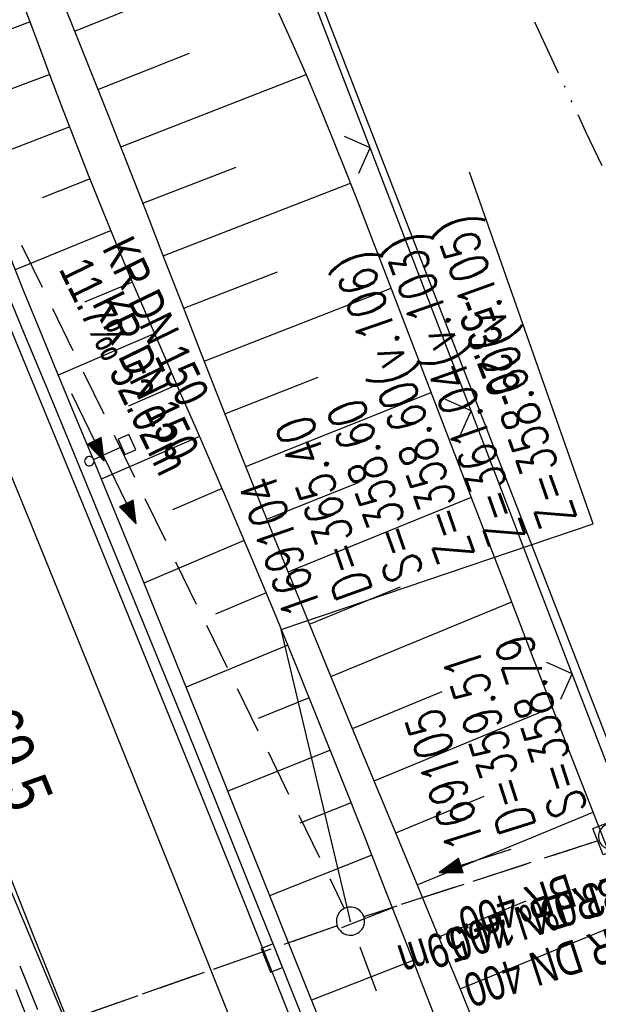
# Model space of a CAD drawing. Extents: x 509202 to 509841, y 456298 to 457260.
# Tile 23 of 56: x 509595 to 509626, y 456642 to 456694. Entities that reach past the tile are written whole.
import ezdxf

# ---------------------------------------------------------------- set-up
doc = ezdxf.new("R2010")
doc.units = 0
doc.header["$LTSCALE"] = 10
doc.header["$MEASUREMENT"] = 0
for name, pattern in [('ACAD_ISO13W100', [36, 12, -3, 12, -3, 0, -3, 0, -3]), ('ACHSE', [5.5, 4, -0.5, 0.5, -0.5]), ('LT00', [0]), ('LT12', [0.4, 0.3, -0.1]), ('STRICHLINIE2', [0.375, 0.25, -0.125])]:
    doc.linetypes.add(name, pattern=pattern)
doc.layers.get('0').update_dxf_attribs({"linetype": 'LT00'})
for name, color, linetype in [('--EK_FBR', 1, 'LT00'), ('--EK_Halt-Pfeil', 4, 'LT00'), ('--EK_Haltung', 7, 'STRICHLINIE2'), ('--EK_Haltung-Text', 140, 'LT00'), ('--EK_Schacht-Text', 5, 'LT00'), ('--EL_DFK_AB_L', 21, 'LT00'), ('--EL_Halt-Pfeil', 4, 'LT00'), ('--EL_Haltung', 182, 'STRICHLINIE2'), ('--EL_Haltung-Text', 182, 'LT00'), ('-AX-093', 35, 'ACHSE'), ('-ST-93-5', 250, 'LT00'), ('ABSTAND', 8, 'LT00'), ('DFK_AB_L', 21, 'LT00'), ('DL', 182, 'LT12'), ('DL_PFEIL', 201, 'LT00'), ('DL_TEXT', 182, 'LT00'), ('GASLTG', 250, 'ACAD_ISO13W100'), ('V114_AFBR_BAB', 250, 'LT00'), ('V114_BOESCH', 250, 'LT00'), ('V114_BOSCHUNG', 250, 'LT00'), ('V114_H_BORD', 8, 'LT00'), ('V114_KA_MULD', 182, 'LT00'), ('V114_KA_PRUF', 182, 'LT00'), ('V114_LD_MARK', 250, 'LT00'), ('V114_RINNE', 182, 'LT00'), ('V114_SCHILD_K', 1, 'LT00'), ('V114_SINKK', 182, 'LT00'), ('V114_ZAUN', 40, 'LT00')]:
    doc.layers.add(name, color=color, linetype=linetype)
doc.styles.add('Arial Fett', font='txt', dxfattribs={"width": 0.8})
doc.styles.add('Haltungsbeschriftung', font='ARIAL.TTF', dxfattribs={"width": 0.75})
doc.styles.add('schachtbeschriftung', font='romans.shx', dxfattribs={"width": 0.75, "height": 2})
doc.styles.get("Standard").update_dxf_attribs({"font": 'ARIAL.TTF'})

# ---------------------------------------------------------------- blocks, each defined once
blk = doc.blocks.new('SYMB0652')
at = {"color": 0, "linetype": 'ByBlock'}
blk.add_lwpolyline([(-0.15, -0.075), (0.15, -0.075), (0.15, 0.075), (-0.15, 0.075), (-0.15, -0.075)], dxfattribs=at)
blk = doc.blocks.new('SYMB0003')
at = {"color": 0, "linetype": 'ByBlock'}
for p, q in [((-0.015712, 0), (0.010166, 0.012015)), ((0, -0.021257), (-0.015712, 0)), ((0.010166, 0.012015), (0, -0.021257))]:
    blk.add_line(p, q, dxfattribs=at)
for points in [[(-0.031395, 0.499013), (-0.093691, 0.491144), (-0.154509, 0.475528), (-0.21289, 0.452414), (-0.267913, 0.422164), (-0.318712, 0.385257), (-0.364484, 0.342274), (-0.404509, 0.293893), (-0.438154, 0.240877), (-0.464888, 0.184062), (-0.484292, 0.124345), (-0.496058, 0.062667), (-0.5, 0)], [(0.5, 0), (0.496057, 0.062667), (0.484292, 0.124345), (0.464888, 0.184062), (0.438153, 0.240877), (0.404509, 0.293893), (0.364484, 0.342274), (0.318712, 0.385257), (0.267913, 0.422164), (0.21289, 0.452414), (0.154509, 0.475528), (0.093691, 0.491144), (0.031395, 0.499013), (-0.031395, 0.499013)], [(-0.5, 0), (-0.496058, -0.062667), (-0.484292, -0.124345), (-0.464888, -0.184062), (-0.438154, -0.240877), (-0.404509, -0.293893), (-0.364485, -0.342274), (-0.318712, -0.385257), (-0.267914, -0.422164), (-0.21289, -0.452414), (-0.154509, -0.475529), (-0.093691, -0.491144), (-0.031395, -0.499014), (0.031395, -0.499014)], [(0.031395, -0.499014), (0.093691, -0.491144), (0.154509, -0.475529), (0.21289, -0.452414), (0.267914, -0.422164), (0.318712, -0.385257), (0.364485, -0.342274), (0.404509, -0.293893), (0.438154, -0.240877), (0.464889, -0.184062), (0.484292, -0.124345), (0.496058, -0.062667), (0.5, 0)]]:
    blk.add_lwpolyline(points, dxfattribs=at)
blk = doc.blocks.new('SYMB1210')
at = {"color": 0, "linetype": 'ByBlock'}
blk.add_line((0.018815, -0.179014), (0.055623, -0.17119), dxfattribs=at)
for points in [[(-0.2, -0.2), (-0.2, 0.2), (0.2, 0.2), (0.2, -0.2), (-0.2, -0.2)], [(0.018815, 0.179014), (-0.018815, 0.179014), (-0.055623, 0.17119), (-0.09, 0.155885), (-0.120444, 0.133766), (-0.145623, 0.105801), (-0.164438, 0.073213), (-0.176067, 0.037424), (-0.18, 0)], [(0.18, 0), (0.176067, 0.037424), (0.164438, 0.073213), (0.145623, 0.105801), (0.120444, 0.133766), (0.09, 0.155885), (0.055623, 0.17119), (0.018815, 0.179014)], [(-0.18, 0), (-0.176067, -0.037424), (-0.164438, -0.073213), (-0.145623, -0.105801), (-0.120444, -0.133766), (-0.09, -0.155885), (-0.055623, -0.17119), (-0.018815, -0.179014), (0.018815, -0.179014)], [(0.055623, -0.17119), (0.09, -0.155885), (0.120444, -0.133766), (0.145623, -0.105801), (0.164438, -0.073213), (0.176067, -0.037424), (0.18, 0)]]:
    blk.add_lwpolyline(points, dxfattribs=at)
blk = doc.blocks.new('SYMB1263')
at = {"color": 0, "linetype": 'ByBlock'}
for p, q in [((0.014231, 0.098982), (-0.014231, 0.098982)), ((-0.014231, -0.098982), (0.014232, -0.098982))]:
    blk.add_line(p, q, dxfattribs=at)
for points in [[(0, 0.1), (0, 0.75), (0.18, 0.75), (0.18, 1), (-0.18, 1), (-0.18, 0.75), (0, 0.75)], [(-0.014231, 0.098982), (-0.041542, 0.090963), (-0.065486, 0.075575), (-0.084125, 0.054064), (-0.095949, 0.028173), (-0.1, 0)], [(-0.1, 0), (-0.095949, -0.028173), (-0.084125, -0.054064), (-0.065486, -0.075575), (-0.041541, -0.090963), (-0.014231, -0.098982)], [(0.1, 0), (0.095949, 0.028173), (0.084125, 0.054064), (0.065486, 0.075575), (0.041541, 0.090963), (0.014231, 0.098982)], [(0.014232, -0.098982), (0.041542, -0.090963), (0.065486, -0.075575), (0.084125, -0.054064), (0.095949, -0.028173), (0.1, 0)]]:
    blk.add_lwpolyline(points, dxfattribs=at)
blk = doc.blocks.new('SYMB0024')
at = {"color": 0, "linetype": 'ByBlock'}
for p, q in [((-0.5, 0.5), (0, 0)), ((0, 0), (0.5, 0.5))]:
    blk.add_line(p, q, dxfattribs=at)
blk = doc.blocks.new('SYMB0070')
at = {"color": 0, "linetype": 'ByBlock'}
for p, q in [((-0.5, 0), (0.2, 0)), ((0.5, 0), (0.2, 0.1)), ((0.2, 0.1), (0.2, 0)), ((0.468, 0), (0.21, 0.086)), ((0.21, 0.086), (0.21, -0.086)), ((0.21, -0.086), (0.468, 0)), ((0.22, -0.072), (0.437, 0)), ((0.23, -0.058), (0.405, 0)), ((0.24, -0.045), (0.374, 0)), ((0.342, 0), (0.25, 0.031)), ((0.25, 0.031), (0.25, -0.031)), ((0.25, -0.031), (0.342, 0)), ((0.26, -0.017), (0.31, 0)), ((0.27, -0.003), (0.279, 0))]:
    blk.add_line(p, q, dxfattribs=at)
for points in [[(0.2, 0), (0.2, -0.1), (0.5, 0)], [(0.437, 0), (0.22, 0.072), (0.22, -0.072)], [(0.405, 0), (0.23, 0.058), (0.23, -0.058)], [(0.374, 0), (0.24, 0.045), (0.24, -0.045)], [(0.31, 0), (0.26, 0.017), (0.26, -0.017)], [(0.279, 0), (0.27, 0.003), (0.27, -0.003)]]:
    blk.add_lwpolyline(points, dxfattribs=at)

msp = doc.modelspace()

# ---------------------------------------------------------------- linework, layer by layer
at = {"layer": '--EK_FBR', "color": 2}
msp.add_lwpolyline([(509575.276, 456695.012), (509577.779, 456689.063), (509581.213, 456680.842), (509584.622, 456672.61), (509588.004, 456664.368), (509589.959, 456659.568), (509591.906, 456654.765), (509593.846, 456649.959), (509595.778, 456645.15), (509597.705, 456640.339), (509599.34, 456636.243), (509600.969, 456632.146), (509602.593, 456628.045), (509604.208, 456623.942), (509605.815, 456619.836), (509607.412, 456615.725), (509609.218, 456611.035), (509611.011, 456606.341)], dxfattribs=at)
at = {"layer": '--EK_Haltung'}
for p, q in [((509590.161, 456692.188), (509612.254, 456646.752)), ((509585.099, 456668.013), (509599.552, 456632.461)), ((509625.744, 456650.351), (509613.295, 456646.31)), ((509611.874, 456645.829), (509575.136, 456632.914)), ((509630.861, 456596.619), (509612.842, 456645.374))]:
    msp.add_line(p, q, dxfattribs=at)
at = {"layer": '--EK_Schacht-Text', "flags": 128}
msp.add_lwpolyline([(509612.582, 456646.078), (509608.902, 456661.598), (509625.492, 456667.235), (509618.91, 456685.941)], dxfattribs=at)
at = {"layer": '--EL_DFK_AB_L'}
msp.add_line((509609.751, 456698.24), (509628.439, 456650.039), dxfattribs=at)
at = {"layer": '--EL_Haltung'}
for p, q in [((509590.161, 456692.188), (509612.254, 456646.752)), ((509585.099, 456668.013), (509599.552, 456632.461)), ((509625.744, 456650.351), (509613.295, 456646.31)), ((509611.874, 456645.829), (509575.136, 456632.914)), ((509630.861, 456596.619), (509612.842, 456645.374))]:
    msp.add_line(p, q, dxfattribs=at)
at = {"layer": '-AX-093', "ltscale": 0.2}
msp.add_lwpolyline([(509568.963, 456704.973), (509574.485, 456691.932), (509579.946, 456678.865), (509585.344, 456665.772), (509590.677, 456652.653), (509595.944, 456639.507), (509601.142, 456626.334), (509606.27, 456613.132), (509611.325, 456599.903), (509612.122, 456597.797), (509617.091, 456584.535), (509621.984, 456571.246), (509626.803, 456557.929), (509631.546, 456544.585), (509636.214, 456531.214), (509640.806, 456517.818), (509645.323, 456504.395), (509649.763, 456490.948), (509654.128, 456477.475), (509658.416, 456463.978), (509662.628, 456450.457), (509666.764, 456436.912), (509670.823, 456423.345)], dxfattribs=at)
at = {"layer": 'DFK_AB_L'}
msp.add_line((509609.751, 456698.24), (509628.439, 456650.039), dxfattribs=at)
at = {"layer": 'DL'}
for p, q in [((509625.744, 456650.351), (509613.295, 456646.31)), ((509611.874, 456645.829), (509575.136, 456632.914))]:
    msp.add_line(p, q, dxfattribs=at)
at = {"layer": 'GASLTG', "ltscale": 0.025, "flags": 128}
msp.add_lwpolyline([(509829.047, 456410.084), (509807.296, 456412.051), (509789.981, 456413.809), (509774.817, 456419.168), (509766.389, 456422.227), (509738.904, 456433.052), (509727.441, 456437.394), (509716.402, 456441.379), (509714.46, 456442.486), (509712.52, 456444.057), (509711.688, 456445.166), (509710.391, 456447.29), (509710.115, 456447.844), (509707.433, 456463.198), (509703.174, 456486.624), (509700.03, 456503.74), (509695.303, 456517.63), (509660.737, 456605.493), (509644.63, 456646.79), (509625.111, 456688.097), (509611.582, 456717.091), (509598.909, 456743.712), (509583.862, 456775.735), (509577.776, 456788.271), (509575.75, 456792.151), (509573.385, 456796.116), (509571.865, 456798.393), (509568.656, 456802.781), (509566.124, 456805.311), (509562.015, 456810.494), (509557.857, 456814.293), (509554.886, 456815.362), (509551.677, 456816.192), (509546.329, 456814.886), (509541.696, 456813.106), (509537.061, 456811.444), (509532.545, 456809.662), (509521.115, 456805.728), (509506.618, 456800.504), (509498.773, 456797.654), (509491.406, 456795.042), (509485.35, 456793.313), (509463.967, 456803.445), (509456.342, 456807.105), (509424.837, 456821.897), (509379.512, 456843.533), (509347.481, 456858.136), (509325.984, 456868.704), (509323.617, 456869.851)], dxfattribs=at)
at = {"layer": 'V114_AFBR_BAB', "color": 0}
msp.add_lwpolyline([(509575.276, 456695.012), (509577.779, 456689.063), (509581.213, 456680.842), (509584.622, 456672.61), (509588.004, 456664.368), (509589.959, 456659.568), (509591.906, 456654.765), (509593.846, 456649.959), (509595.778, 456645.15), (509597.705, 456640.339), (509599.34, 456636.243), (509600.969, 456632.146), (509602.593, 456628.045), (509604.208, 456623.942), (509605.815, 456619.836), (509607.412, 456615.725), (509609.218, 456611.035), (509611.011, 456606.341)], dxfattribs=at)
at = {"layer": 'V114_BOESCH'}
for points in [[(509619.665, 456639.408), (509618.481, 456642.316), (509617.288, 456645.22), (509616.09, 456648.121), (509614.887, 456651.022), (509613.684, 456653.921), (509612.482, 456656.822), (509611.284, 456659.724), (509610.092, 456662.629), (509608.91, 456665.537), (509607.738, 456668.45), (509606.717, 456671.02), (509605.704, 456673.593), (509604.697, 456676.169), (509603.694, 456678.746), (509602.692, 456681.323), (509601.69, 456683.9), (509600.685, 456686.475), (509599.707, 456688.965), (509598.721, 456691.452), (509597.725, 456693.935), (509596.716, 456696.413)], [(509617.947, 456638.745), (509616.791, 456641.724), (509615.633, 456644.703), (509614.471, 456647.681), (509613.304, 456650.656), (509612.128, 456653.628), (509610.942, 456656.596), (509609.744, 456659.558), (509608.531, 456662.515), (509607.302, 456665.465), (509606.053, 456668.407), (509605.222, 456670.336), (509604.385, 456672.263), (509603.545, 456674.189), (509602.706, 456676.115), (509601.871, 456678.043), (509601.044, 456679.974), (509600.228, 456681.909), (509599.426, 456683.849), (509598.641, 456685.797), (509597.928, 456687.615), (509597.23, 456689.439), (509596.541, 456691.267), (509595.857, 456693.097), (509595.174, 456694.927)], [(509626.237, 456649.982), (509624.384, 456654.739), (509622.538, 456659.499), (509620.699, 456664.261), (509619.113, 456668.383), (509617.53, 456672.507), (509615.948, 456676.632), (509614.366, 456680.758), (509613.705, 456682.481), (509613.04, 456684.202), (509612.368, 456685.921), (509611.685, 456687.634), (509610.987, 456689.342), (509610.271, 456691.041), (509609.534, 456692.731), (509608.771, 456694.41)], [(509589.743, 456694.253), (509590.037, 456693.37), (509590.824, 456691.077), (509591.64, 456688.796), (509592.484, 456686.525), (509593.35, 456684.262), (509594.236, 456682.006), (509595.138, 456679.756), (509596.052, 456677.511), (509596.974, 456675.269), (509597.902, 456673.029), (509598.83, 456670.789), (509599.757, 456668.549), (509601.16, 456665.128), (509602.553, 456661.704), (509603.936, 456658.276), (509605.313, 456654.846), (509606.685, 456651.415), (509608.056, 456647.983), (509609.428, 456644.551), (509610.844, 456641.015)]]:
    msp.add_lwpolyline(points, dxfattribs=at)
at = {"layer": 'V114_BOSCHUNG'}
for p, q in [((509597.946, 456693.466), (509607.436, 456697.308)), ((509595.536, 456693.956), (509590.485, 456692.053)), ((509599.146, 456690.358), (509604.014, 456692.286)), ((509596.586, 456691.146), (509594.035, 456690.185)), ((509600.358, 456687.301), (509610.227, 456691.155)), ((509597.642, 456688.36), (509592.534, 456686.392)), ((509601.536, 456684.296), (509606.506, 456686.223)), ((509598.726, 456685.585), (509596.172, 456684.579)), ((509602.624, 456681.5), (509612.587, 456685.364)), ((509599.843, 456682.835), (509594.736, 456680.754)), ((509603.71, 456678.704), (509608.691, 456680.635)), ((509600.992, 456680.098), (509598.433, 456679.021)), ((509604.803, 456675.896), (509614.742, 456679.778)), ((509602.166, 456677.361), (509597.023, 456675.15)), ((509605.901, 456673.091), (509610.856, 456675.04)), ((509603.357, 456674.619), (509600.766, 456673.494)), ((509607.011, 456670.277), (509616.876, 456674.211)), ((509604.556, 456671.869), (509599.324, 456669.597)), ((509608.127, 456667.478), (509613.037, 456669.45)), ((509605.753, 456669.107), (509603.108, 456667.969)), ((509609.26, 456664.673), (509619.013, 456668.644)), ((509606.934, 456666.337), (509601.594, 456664.065)), ((509610.397, 456661.884), (509615.241, 456663.87)), ((509608.102, 456663.551), (509605.408, 456662.427)), ((509611.542, 456659.097), (509621.16, 456663.067)), ((509609.25, 456660.767), (509603.833, 456658.532)), ((509612.688, 456656.325), (509617.464, 456658.296)), ((509610.389, 456657.968), (509607.666, 456656.869)), ((509613.837, 456653.553), (509623.324, 456657.469)), ((509611.511, 456655.175), (509606.054, 456652.994)), ((509612.624, 456652.377), (509609.894, 456651.298)), ((509614.987, 456650.782), (509619.698, 456652.727)), ((509616.135, 456648.011), (509625.498, 456651.876)), ((509613.724, 456649.586), (509608.276, 456647.432)), ((509617.281, 456645.238), (509621.935, 456647.159)), ((509614.818, 456646.793), (509612.104, 456645.72)), ((509618.416, 456642.475), (509627.689, 456646.275)), ((509615.911, 456643.987), (509610.501, 456641.871))]:
    msp.add_line(p, q, dxfattribs=at)
at = {"layer": 'V114_H_BORD'}
msp.add_lwpolyline([(509406.478, 457048.481), (509426.141, 457010.035), (509460.264, 456942.393), (509493.338, 456875.065), (509525.988, 456805.989), (509557.465, 456736.195), (509597.61, 456640.277), (509625.076, 456568.224), (509649.463, 456497.804), (509671.917, 456426.436), (509692.109, 456354.34), (509693.371, 456349.438)], dxfattribs=at)
at = {"layer": 'V114_LD_MARK'}
msp.add_lwpolyline([(509580.595, 456703.268), (509585.64, 456691.279), (509590.633, 456679.268), (509595.574, 456667.235), (509599.449, 456657.693), (509603.289, 456648.137), (509607.096, 456638.567), (509610.867, 456628.983), (509614.602, 456619.385), (509618.301, 456609.773), (509621.962, 456600.147), (509625.585, 456590.506), (509629.17, 456580.85), (509632.715, 456571.18), (509637.661, 456557.476), (509642.527, 456543.743)], dxfattribs=at)
at = {"layer": 'V114_RINNE'}
for points in [[(509586.205, 456697.52), (509588.247, 456692.642), (509591.634, 456684.511), (509595.003, 456676.372), (509598.353, 456668.225), (509600.33, 456663.39), (509602.301, 456658.552), (509604.262, 456653.711), (509606.215, 456648.866), (509608.158, 456644.017), (509611.406, 456635.841), (509614.625, 456627.654), (509617.812, 456619.454), (509620.048, 456613.646), (509622.268, 456607.832), (509624.471, 456602.011), (509626.656, 456596.184)], [(509624.36, 456604.141), (509621.416, 456611.882), (509618.437, 456619.61), (509616.835, 456623.724), (509615.224, 456627.834), (509613.605, 456631.941), (509611.98, 456636.046), (509610.348, 456640.148), (509608.712, 456644.248), (509607.109, 456648.254), (509605.501, 456652.257), (509603.887, 456656.259), (509602.267, 456660.257), (509600.638, 456664.252), (509599.001, 456668.244), (509597.738, 456671.304), (509596.472, 456674.362), (509595.203, 456677.419), (509593.934, 456680.476), (509592.666, 456683.534), (509591.401, 456686.593), (509590.142, 456689.654), (509588.889, 456692.718), (509588.228, 456694.343)]]:
    msp.add_lwpolyline(points, dxfattribs=at)
at = {"layer": 'V114_ZAUN'}
for p, q in [((509619.002, 456673.244), (509613.623, 456687.247)), ((509624.381, 456659.242), (509619.002, 456673.244)), ((509629.76, 456645.239), (509624.381, 456659.242))]:
    msp.add_line(p, q, dxfattribs=at)
msp.add_lwpolyline([(509613.623, 456687.247), (509609.312, 456698.47), (509608.111, 456701.194)], dxfattribs=at)

# ---------------------------------------------------------------- block references
at = {"layer": '--EK_Halt-Pfeil', "yscale": 4, "zscale": 4}
for p, xscale, rotation in [((509598.609, 456672.362), 4.00000000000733, 295.9296000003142), ((509619.211, 456649.282), 3.999999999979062, 197.9879000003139)]:
    msp.add_blockref('SYMB0070', p, dxfattribs=dict(at, xscale=xscale, rotation=rotation))
at = {"layer": '--EL_Halt-Pfeil', "yscale": 4, "zscale": 4}
for p, xscale, rotation in [((509600.308, 456669.033), 4.00000000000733, 295.9296000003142), ((509619.211, 456649.282), 3.999999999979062, 197.9879000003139)]:
    msp.add_blockref('SYMB0070', p, dxfattribs=dict(at, xscale=xscale, rotation=rotation))
at = {"layer": 'DL_PFEIL', "xscale": 3.999999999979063, "yscale": 4, "zscale": 4, "rotation": 197.9879000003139}
msp.add_blockref('SYMB0070', (509619.211, 456649.282), dxfattribs=at)
at = {"layer": 'V114_KA_MULD', "xscale": 3.800000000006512, "yscale": 3.79999999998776, "zscale": 3.8, "rotation": 291.3750132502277}
msp.add_blockref('SYMB1210', (509626.457, 456650.583), dxfattribs=at)
at = {"layer": 'V114_KA_PRUF', "xscale": 1.499999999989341, "yscale": 1.5, "zscale": 1.5, "rotation": 294.0840000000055}
msp.add_blockref('SYMB0003', (509612.582, 456646.078), dxfattribs=at)
at = {"layer": 'V114_SCHILD_K', "xscale": 2.500000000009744, "yscale": 2.5, "zscale": 2.5, "rotation": 294.0839999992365}
msp.add_blockref('SYMB1263', (509598.689, 456670.559), dxfattribs=at)
at = {"layer": 'V114_SINKK', "xscale": 4.500000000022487, "yscale": 4.499999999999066, "zscale": 4.5, "rotation": 291.6697605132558}
msp.add_blockref('SYMB0652', (509608.4, 456644.114), dxfattribs=at)
at = {"layer": 'V114_ZAUN', "xscale": 2.100000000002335, "yscale": 2.099999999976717, "zscale": 2.1, "rotation": 111.0155199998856}
for p in [(509613.623, 456687.247), (509619.002, 456673.244), (509624.381, 456659.242)]:
    msp.add_blockref('SYMB0024', p, dxfattribs=at)

# ---------------------------------------------------------------- texts
at = {"layer": '--EK_Haltung-Text', "style": 'Haltungsbeschriftung', "width": 0.75}
for s, rotation, p in [('KR DN 150', -64.0704, (509599.342, 456681.91)), ('11.7‰ 52.02m', -64.0704, (509597.04, 456680.791)), ('13.0‰ 14.59m', -162.0121, (509626.734, 456648.548)), ('BR DN 400', -162.0121, (509627.525, 456646.113))]:
    msp.add_text(s, height=1.8, rotation=rotation, dxfattribs=at).set_placement(p)
at = {"layer": '--EK_Schacht-Text', "style": 'schachtbeschriftung', "width": 0.75}
for s, rotation, p in [('Z=358.60(v.105)', -250.6322, (509624.643, 456667.464)), ('Z=361.04(v.103)', -250.6322, (509621.926, 456666.509)), ('Z=358.60(v.106)', -250.6322, (509619.209, 456665.555)), ('S=358.60', -250.6322, (509616.492, 456664.6)), ('D=365.40', -250.6322, (509613.775, 456663.645)), ('169104', -250.6322, (509611.058, 456662.69)), ('S=358.79', -252.0121, (509625.203, 456652.016)), ('D=359.51', -252.0121, (509622.464, 456651.126)), ('169105', -252.0121, (509619.725, 456650.237))]:
    msp.add_text(s, height=2, rotation=rotation, dxfattribs=at).set_placement(p)
at = {"layer": '--EL_Haltung-Text', "style": 'Haltungsbeschriftung', "width": 0.75}
for s, rotation, p in [('KR DN 150', -64.0704, (509598.809, 456678.978)), ('BR DN 400', -162.0121, (509626.734, 456648.548))]:
    msp.add_text(s, height=1.8, rotation=rotation, dxfattribs=at).set_placement(p)
at = {"layer": '-ST-93-5', "style": 'Arial Fett', "width": 0.8}
msp.add_text('km 169.5', height=2.5, rotation=-67.9798, dxfattribs=at).set_placement((509590.21, 456662.38))
at = {"layer": 'ABSTAND', "width": 0.75}
msp.add_text(' -53.20-', height=1.8, rotation=-68.8083, dxfattribs=at).set_placement((509617.919, 456679.336))
at = {"layer": 'DL_TEXT', "style": 'Haltungsbeschriftung', "width": 0.75}
msp.add_text('BR 400', height=1.8, rotation=-162.0121, dxfattribs=at).set_placement((509624.165, 456648.633))

doc.saveas('drawing.dxf')
